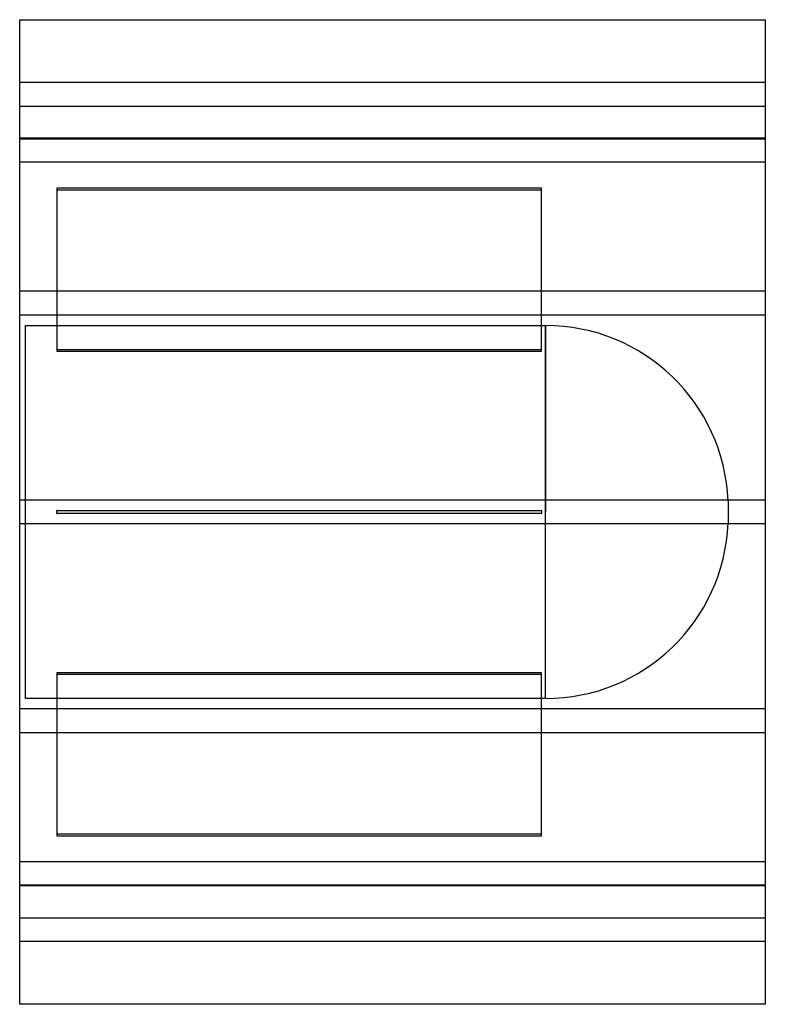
# Model space of a CAD drawing. Header units: millimetres. Extents: x -250 to 250, y -330 to 330.
import ezdxf

# ---------------------------------------------------------------- set-up
doc = ezdxf.new("R2010")
doc.units = ezdxf.units.MM
doc.layers.add('HIDDEN', color=7, linetype='Continuous')
doc.layers.add('THICK', color=7, linetype='Continuous')

msp = doc.modelspace()

# ---------------------------------------------------------------- linework, layer by layer
at = {"layer": 'HIDDEN'}
for p, q in [((250, 288), (-250, 288)), ((-250, 272), (250, 272)), ((250, 250.49), (-250, 250.49)), ((250, 250.49), (-250, 250.49)), ((250, 250), (-250, 250)), ((250, 234.49), (-250, 234.49)), ((250, 234.49), (-250, 234.49)), ((100, 217), (-225, 217)), ((-225, 217), (-225, 216)), ((-225, 216), (100, 216)), ((-225, 216), (-225, 107.75)), ((100, 216), (100, 217)), ((100, 107.75), (100, 216)), ((250, 148), (-250, 148)), ((250, 148), (-250, 148)), ((250, 132), (-250, 132)), ((250, 132), (-250, 132)), ((-246, -125), (-246, 125)), ((-246, 125), (102.6, 125)), ((102.6, 125), (102.6, 0)), ((102.6, -125), (102.6, 125)), ((100, 108.75), (-225, 108.75)), ((-225, 107.75), (100, 107.75)), ((250, 8), (-250, 8)), ((250, 8), (-250, 8)), ((225, 7.45), (225, -7.45)), ((-225, -1), (-225, 1)), ((-225, 1), (100, 1)), ((-225, 1), (-225, 1)), ((100, 1), (100, -1)), ((100, 1), (100, 1)), ((100, -1), (-225, -1)), ((-225, -1), (-225, -1)), ((100, -1), (100, -1)), ((102.6, -125), (102.6, 0)), ((250, -8), (-250, -8)), ((250, -8), (-250, -8)), ((100, -107.75), (-225, -107.75)), ((-225, -107.75), (-225, -216)), ((-225, -108.75), (100, -108.75)), ((100, -216), (100, -107.75)), ((102.6, -125), (-246, -125)), ((250, -132), (-250, -132)), ((250, -132), (-250, -132)), ((250, -148), (-250, -148)), ((250, -148), (-250, -148)), ((100, -216), (-225, -216)), ((-225, -216), (-225, -217)), ((-225, -217), (100, -217)), ((100, -217), (100, -216)), ((250, -234.49), (-250, -234.49)), ((250, -234.49), (-250, -234.49)), ((-250, -250), (250, -250)), ((250, -250.49), (-250, -250.49)), ((250, -250.49), (-250, -250.49)), ((-250, -272), (250, -272)), ((250, -288), (-250, -288))]:
    msp.add_line(p, q, dxfattribs=at)
for centre, start, end in [((102.6, 2.5), 2.31527, 89.99998), ((102.6, -2.5), 270.00002, 357.68473)]:
    msp.add_arc(centre, 122.5, start, end, dxfattribs=at)
at = {"layer": 'THICK'}
for p, q in [((-250, -330), (-250, 330)), ((-250, 330), (250, 330)), ((250, 330), (250, -330)), ((250, -330), (-250, -330))]:
    msp.add_line(p, q, dxfattribs=at)

doc.saveas('drawing.dxf')
